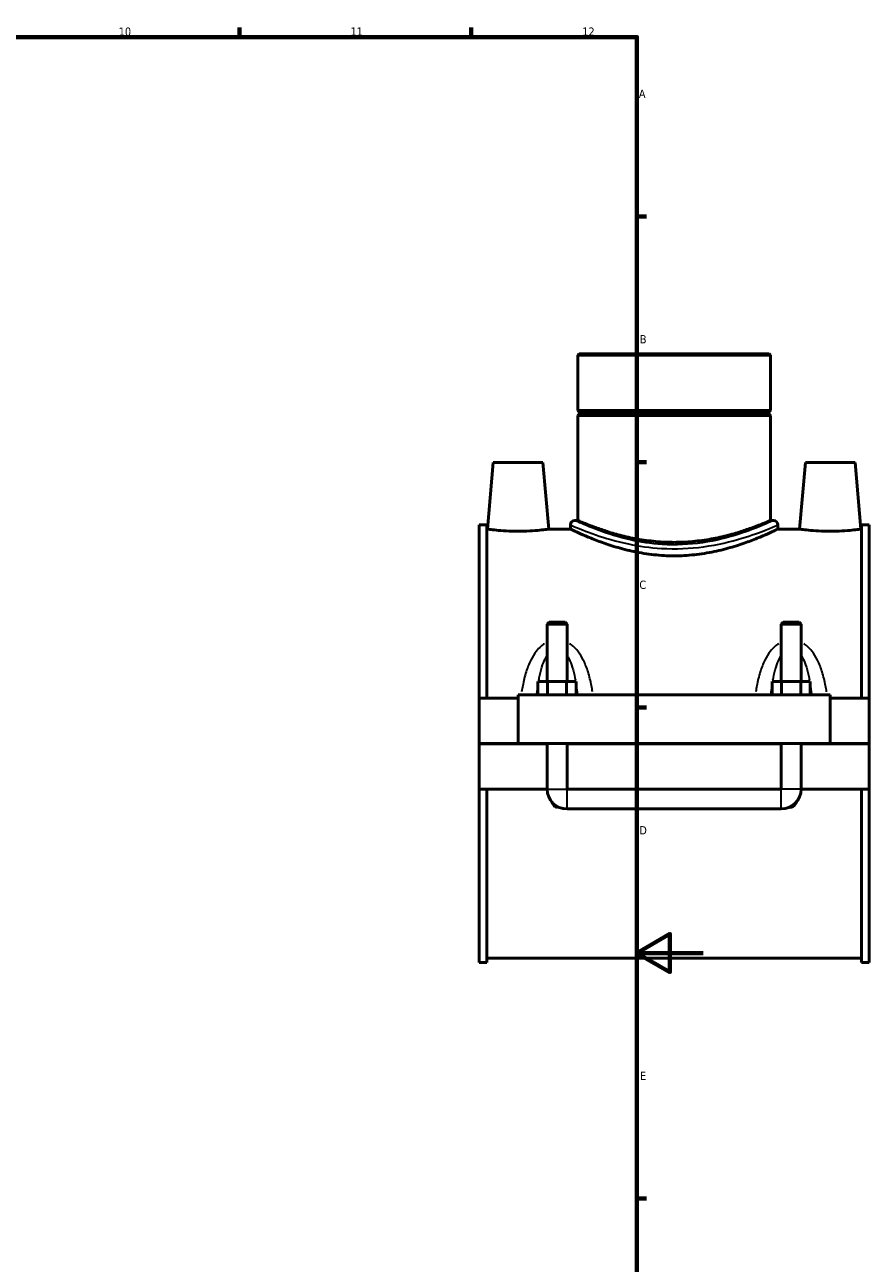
# Model space of a CAD drawing. Header units: millimetres. Extents: x 0 to 1049, y -188 to 1281.
# Tile 6 of 8: x 636 to 891, y 203 to 578. Entities that reach past the tile are written whole.
import ezdxf

# ---------------------------------------------------------------- set-up
doc = ezdxf.new("R2010")
doc.units = ezdxf.units.MM
for name, color, linetype, lineweight in [('Border (ISO)', 7, 'Continuous', 70), ('Visible (ISO)', 7, 'Continuous', 50), ('Visible Narrow (ISO)', 7, 'Continuous', 35)]:
    doc.layers.add(name, color=color, linetype=linetype, lineweight=lineweight)
doc.styles.add('Note Text (ISO)', font='tahoma.ttf')

# ---------------------------------------------------------------- blocks, each defined once
blk = doc.blocks.new('Borders Default Border')
at = {"layer": 'Border (ISO)'}
for p, q in [((700.83, 574), (700.83, 576.9)), ((770.92, 574), (770.92, 576.9)), ((821, 519.75), (823.9, 519.75)), ((821, 445.5), (823.9, 445.5)), ((821, 371.25), (823.9, 371.25)), ((821, 222.75), (823.9, 222.75))]:
    blk.add_line(p, q, dxfattribs=at)
at = {"layer": 'Border (ISO)', "flags": 128}
for points in [[(20, 20), (20, 574), (821, 574), (821, 20), (20, 20)], [(841, 297), (821, 297), (831, 302.77), (831, 291.23), (821, 297)]]:
    blk.add_lwpolyline(points, dxfattribs=at)
at = {"layer": 'Border (ISO)', "color": 232, "true_color": 0xca0064, "char_height": 2.5, "attachment_point": 7, "style": 'Note Text (ISO)'}
for s, insert in [('10', (664.29, 574.35)), ('11', (734.37, 574.4)), ('12', (804.46, 574.4)), ('A', (821.59, 555.62)), ('B', (821.89, 481.37)), ('C', (821.73, 407.08)), ('D', (821.73, 332.88)), ('E', (821.94, 258.63))]:
    blk.add_mtext(s, dxfattribs=dict(at, insert=insert))

msp = doc.modelspace()

# ---------------------------------------------------------------- linework, layer by layer
at = {"layer": 'Visible (ISO)'}
for p, q in [((803.555, 478.226), (803.107, 477.778)), ((861.405, 477.778), (803.107, 477.778)), ((803.107, 477.778), (803.107, 461.06)), ((803.555, 478.226), (860.957, 478.226)), ((860.957, 478.226), (861.405, 477.778)), ((861.405, 477.778), (861.405, 461.06)), ((803.107, 461.06), (861.405, 461.06)), ((803.607, 460.56), (803.107, 461.06)), ((860.905, 460.56), (861.405, 461.06)), ((803.607, 460.06), (803.107, 459.56)), ((861.405, 459.56), (803.107, 459.56)), ((803.107, 459.56), (803.107, 427.822)), ((803.607, 460.56), (860.905, 460.56)), ((803.607, 460.56), (803.607, 460.06)), ((860.905, 460.06), (803.607, 460.06)), ((860.905, 460.56), (860.905, 460.06)), ((860.905, 460.06), (861.405, 459.56)), ((861.405, 459.56), (861.405, 427.822)), ((777.556, 445.326), (775.797, 425.226)), ((777.556, 445.326), (792.556, 445.326)), ((792.556, 445.326), (794.314, 425.226)), ((871.956, 445.326), (870.197, 425.226)), ((886.956, 445.326), (871.956, 445.326)), ((886.956, 445.326), (888.714, 425.226)), ((803.107, 427.822), (802.21, 427.822)), ((862.302, 427.822), (861.405, 427.822)), ((773.256, 374.076), (773.256, 426.524)), ((775.616, 426.524), (773.256, 426.524)), ((775.616, 426.524), (775.616, 374.076)), ((775.616, 425.226), (775.797, 425.226)), ((794.314, 425.226), (800.864, 425.226)), ((800.864, 426.477), (800.864, 425.226)), ((863.647, 426.477), (863.647, 425.226)), ((863.647, 425.226), (870.197, 425.226)), ((888.714, 425.226), (888.896, 425.226)), ((888.896, 426.524), (888.896, 374.076)), ((891.256, 426.524), (888.896, 426.524)), ((891.256, 374.076), (891.256, 426.524)), ((794.456, 397.043), (793.856, 396.443)), ((799.256, 397.043), (794.456, 397.043)), ((799.256, 397.043), (799.856, 396.443)), ((865.256, 397.043), (864.656, 396.443)), ((870.056, 397.043), (865.256, 397.043)), ((870.056, 397.043), (870.656, 396.443)), ((793.856, 396.443), (799.856, 396.443)), ((793.856, 396.443), (793.856, 379.076)), ((799.856, 396.443), (799.856, 379.076)), ((864.656, 396.443), (870.656, 396.443)), ((864.656, 379.076), (864.656, 396.443)), ((870.656, 379.076), (870.656, 396.443)), ((791.082, 375.076), (791.082, 379.076)), ((793.969, 379.076), (791.082, 379.076)), ((793.969, 375.076), (793.969, 379.076)), ((799.743, 379.076), (793.969, 379.076)), ((799.743, 375.076), (799.743, 379.076)), ((802.629, 379.076), (799.743, 379.076)), ((802.629, 375.076), (802.629, 379.076)), ((861.882, 375.076), (861.882, 379.076)), ((864.769, 379.076), (861.882, 379.076)), ((864.769, 375.076), (864.769, 379.076)), ((870.543, 379.076), (864.769, 379.076)), ((870.543, 375.076), (870.543, 379.076)), ((873.429, 379.076), (870.543, 379.076)), ((873.429, 375.076), (873.429, 379.076)), ((785.056, 375.076), (785.056, 360.376)), ((785.056, 375.076), (879.456, 375.076)), ((879.456, 360.376), (879.456, 375.076)), ((773.256, 374.076), (785.056, 374.076)), ((773.256, 360.376), (773.256, 374.076)), ((879.456, 374.076), (891.256, 374.076)), ((891.256, 374.076), (891.256, 360.376)), ((773.256, 360.376), (785.056, 360.376)), ((773.256, 346.576), (773.256, 360.276)), ((793.856, 360.276), (773.256, 360.276)), ((785.056, 360.376), (879.456, 360.376)), ((793.856, 360.376), (793.856, 360.276)), ((793.856, 346.576), (793.856, 360.276)), ((799.856, 360.376), (799.856, 360.276)), ((799.856, 360.276), (799.856, 346.576)), ((864.656, 360.276), (799.856, 360.276)), ((864.656, 360.276), (864.656, 360.376)), ((864.656, 346.576), (864.656, 360.276)), ((870.656, 360.276), (870.656, 360.376)), ((870.656, 360.276), (870.656, 346.576)), ((891.256, 360.276), (870.656, 360.276)), ((879.456, 360.376), (891.256, 360.376)), ((891.256, 360.276), (891.256, 346.576)), ((773.256, 294.128), (773.256, 346.576)), ((773.256, 346.576), (793.856, 346.576)), ((775.616, 346.576), (775.616, 294.128)), ((799.856, 346.576), (864.656, 346.576)), ((870.656, 346.576), (891.256, 346.576)), ((888.896, 346.576), (888.896, 294.128)), ((891.256, 294.128), (891.256, 346.576)), ((799.856, 340.576), (864.656, 340.576)), ((775.616, 294.128), (773.256, 294.128)), ((775.616, 295.426), (888.896, 295.426)), ((891.256, 294.128), (888.896, 294.128))]:
    msp.add_line(p, q, dxfattribs=at)
for centre, radius, start, end in [((802.21, 426.477), 1.345, 90, 180), ((862.302, 426.477), 1.345, 0, 90), ((799.856, 346.576), 6, 180, 270), ((864.656, 346.576), 6, 270, 0)]:
    msp.add_arc(centre, radius, start, end, dxfattribs=at)
for points, knots in [([(832.256, 421.204), (830.398, 421.204), (828.485, 421.291), (824.699, 421.642), (822.824, 421.905), (819.243, 422.554), (817.532, 422.94), (814.373, 423.757), (812.926, 424.187), (810.365, 425.009), (809.16, 425.43), (807.028, 426.216), (806.101, 426.581), (804.606, 427.185), (804.036, 427.425), (803.287, 427.744), (803.107, 427.822), (803.107, 427.822)], [0, 0, 0, 0, 0.5574683, 0.5574683, 1.1149366, 1.1149366, 1.6724048, 1.6724048, 2.2298731, 2.2298731, 2.7865531, 2.7865531, 3.3432331, 3.3432331, 3.8999131, 3.8999131, 4.4565931, 4.4565931, 4.4565931, 4.4565931]), ([(861.405, 427.822), (861.405, 427.822), (861.225, 427.744), (860.475, 427.425), (859.906, 427.185), (858.411, 426.581), (857.484, 426.216), (855.352, 425.43), (854.147, 425.009), (851.586, 424.187), (850.138, 423.757), (846.98, 422.94), (845.269, 422.554), (841.688, 421.905), (839.813, 421.642), (836.026, 421.291), (834.114, 421.204), (832.256, 421.204)], [13.3697793, 13.3697793, 13.3697793, 13.3697793, 13.9264593, 13.9264593, 14.4831393, 14.4831393, 15.0398193, 15.0398193, 15.5964993, 15.5964993, 16.1539676, 16.1539676, 16.7114359, 16.7114359, 17.2689042, 17.2689042, 17.8263724, 17.8263724, 17.8263724, 17.8263724]), ([(794.314, 425.226), (794.314, 425.226), (794.083, 425.192), (793.143, 425.066), (792.434, 424.977), (790.795, 424.808), (789.755, 424.718), (787.469, 424.59), (786.225, 424.554), (783.885, 424.554), (782.639, 424.59), (780.351, 424.718), (779.309, 424.809), (777.672, 424.977), (776.965, 425.066), (776.028, 425.192), (775.797, 425.226), (775.797, 425.226)], [1.4015475, 1.4015475, 1.4015475, 1.4015475, 1.7516749, 1.7516749, 2.1018023, 2.1018023, 2.4524486, 2.4524486, 2.8030949, 2.8030949, 3.1543223, 3.1543223, 3.5055498, 3.5055498, 3.8550969, 3.8550969, 4.204644, 4.204644, 4.204644, 4.204644]), ([(863.647, 425.226), (863.647, 425.226), (863.452, 425.131), (862.641, 424.745), (862.026, 424.454), (860.413, 423.721), (859.415, 423.279), (857.121, 422.325), (855.827, 421.812), (853.076, 420.811), (851.521, 420.286), (848.127, 419.283), (846.289, 418.807), (842.435, 418.003), (840.416, 417.677), (836.332, 417.239), (834.266, 417.129), (830.245, 417.129), (828.18, 417.239), (824.096, 417.677), (822.077, 418.003), (818.223, 418.807), (816.385, 419.283), (812.991, 420.286), (811.436, 420.811), (808.685, 421.812), (807.39, 422.325), (805.097, 423.279), (804.099, 423.721), (802.486, 424.454), (801.871, 424.745), (801.06, 425.131), (800.864, 425.226), (800.864, 425.226)], [4.8195523, 4.8195523, 4.8195523, 4.8195523, 5.4212893, 5.4212893, 6.0230263, 6.0230263, 6.6247634, 6.6247634, 7.2265004, 7.2265004, 7.8296514, 7.8296514, 8.4328025, 8.4328025, 9.0359535, 9.0359535, 9.6391046, 9.6391046, 10.2422556, 10.2422556, 10.8454067, 10.8454067, 11.4485577, 11.4485577, 12.0517088, 12.0517088, 12.6534458, 12.6534458, 13.2551828, 13.2551828, 13.8569198, 13.8569198, 14.4586569, 14.4586569, 14.4586569, 14.4586569]), ([(888.714, 425.226), (888.714, 425.226), (888.484, 425.192), (887.547, 425.066), (886.84, 424.977), (885.203, 424.809), (884.161, 424.718), (881.873, 424.59), (880.627, 424.554), (879.456, 424.554), (878.287, 424.554), (877.042, 424.59), (874.757, 424.718), (873.717, 424.808), (872.078, 424.977), (871.369, 425.066), (870.429, 425.192), (870.197, 425.226), (870.197, 425.226)], [4.204644, 4.204644, 4.204644, 4.204644, 4.5541912, 4.5541912, 4.9037383, 4.9037383, 5.2549657, 5.2549657, 5.6061931, 5.6061931, 5.6061931, 5.9568394, 5.9568394, 6.3074857, 6.3074857, 6.6576132, 6.6576132, 7.0077406, 7.0077406, 7.0077406, 7.0077406]), ([(797.188, 341.202), (797.079, 341.163), (796.964, 341.143), (796.747, 341.143), (796.631, 341.164), (796.412, 341.243), (796.309, 341.302), (795.884, 341.603), (795.61, 342.008), (795.355, 342.492), (795.294, 342.617), (795.238, 342.744)], [1.56618424, 1.56618424, 1.56618424, 1.56618424, 1.59860148, 1.59860148, 1.631317, 1.631317, 1.66403253, 1.66403253, 1.79002534, 1.79002534, 1.83333463, 1.83333463, 1.83333463, 1.83333463]), ([(869.274, 342.744), (869.218, 342.617), (869.157, 342.492), (868.902, 342.008), (868.628, 341.603), (868.203, 341.302), (868.1, 341.243), (867.881, 341.164), (867.765, 341.143), (867.548, 341.143), (867.433, 341.163), (867.324, 341.202)], [1.36386832, 1.36386832, 1.36386832, 1.36386832, 1.40717761, 1.40717761, 1.53317042, 1.53317042, 1.56588595, 1.56588595, 1.59860148, 1.59860148, 1.63101871, 1.63101871, 1.63101871, 1.63101871])]:
    msp.add_open_spline(points, degree=3, knots=knots, dxfattribs=at)
at = {"layer": 'Visible Narrow (ISO)'}
for p, q in [((793.893, 346.576), (799.819, 346.576)), ((799.856, 340.613), (799.856, 346.539)), ((864.656, 340.613), (864.656, 346.539)), ((870.619, 346.576), (864.693, 346.576))]:
    msp.add_line(p, q, dxfattribs=at)
for points, knots in [([(861.922, 427.647), (861.902, 427.638), (861.881, 427.629), (861.325, 427.374), (860.308, 426.91), (857.11, 425.566), (854.714, 424.617), (848.664, 422.669), (844.886, 421.684), (836.882, 420.514), (832.69, 420.317), (825.27, 420.783), (822.014, 421.287), (815.42, 422.76), (812.206, 423.794), (806.617, 425.841), (804.407, 426.825), (802.961, 427.477), (802.751, 427.573), (802.591, 427.646)], [14.9169644, 14.9169644, 14.9169644, 14.9169644, 14.9550658, 14.9550658, 15.9012119, 15.9012119, 17.073323, 17.073323, 18.3756624, 18.3756624, 19.614266, 19.614266, 20.6339598, 20.6339598, 21.8711851, 21.8711851, 23.2726007, 23.2726007, 23.5784137, 23.5784137, 23.5784137, 23.5784137]), ([(801.263, 426.304), (801.43, 426.232), (801.649, 426.139), (803.16, 425.5), (805.469, 424.536), (811.308, 422.529), (814.666, 421.516), (821.555, 420.072), (824.957, 419.578), (832.709, 419.121), (837.089, 419.315), (845.452, 420.461), (849.398, 421.426), (855.72, 423.335), (858.223, 424.266), (861.564, 425.583), (862.627, 426.037), (863.208, 426.287), (863.23, 426.296), (863.25, 426.305)], [-23.5784137, -23.5784137, -23.5784137, -23.5784137, -23.2726007, -23.2726007, -21.8711851, -21.8711851, -20.6339598, -20.6339598, -19.614266, -19.614266, -18.3756624, -18.3756624, -17.073323, -17.073323, -15.9012119, -15.9012119, -14.9550658, -14.9550658, -14.9169644, -14.9169644, -14.9169644, -14.9169644]), ([(793.073, 390.556), (792.697, 390.319), (792.34, 390.051), (791.492, 389.319), (791.026, 388.823), (789.949, 387.471), (789.396, 386.567), (788.348, 384.48), (787.885, 383.278), (787.067, 380.666), (786.728, 379.247), (786.338, 377.213), (786.236, 376.621), (786.143, 376.026)], [-2.2572468, -2.2572468, -2.2572468, -2.2572468, -2.1225002, -2.1225002, -1.9170193, -1.9170193, -1.5994299, -1.5994299, -1.2201049, -1.2201049, -0.7993422, -0.7993422, -0.6285724, -0.6285724, -0.6285724, -0.6285724]), ([(807.569, 376.026), (807.476, 376.621), (807.373, 377.213), (806.984, 379.247), (806.645, 380.666), (805.827, 383.278), (805.364, 384.48), (804.316, 386.567), (803.762, 387.471), (802.686, 388.823), (802.22, 389.319), (801.372, 390.051), (801.015, 390.319), (800.639, 390.556)], [-4.6902195, -4.6902195, -4.6902195, -4.6902195, -4.5194498, -4.5194498, -4.098687, -4.098687, -3.719362, -3.719362, -3.4017727, -3.4017727, -3.1962918, -3.1962918, -3.0615451, -3.0615451, -3.0615451, -3.0615451]), ([(863.873, 390.556), (863.497, 390.319), (863.14, 390.051), (862.292, 389.319), (861.826, 388.823), (860.749, 387.471), (860.196, 386.567), (859.148, 384.48), (858.685, 383.278), (857.867, 380.666), (857.528, 379.247), (857.138, 377.213), (857.036, 376.621), (856.943, 376.026)], [-2.2572468, -2.2572468, -2.2572468, -2.2572468, -2.1225002, -2.1225002, -1.9170194, -1.9170194, -1.5994301, -1.5994301, -1.2201051, -1.2201051, -0.7993414, -0.7993414, -0.6285724, -0.6285724, -0.6285724, -0.6285724]), ([(878.369, 376.026), (878.276, 376.621), (878.173, 377.213), (877.784, 379.247), (877.445, 380.666), (876.627, 383.278), (876.164, 384.48), (875.116, 386.567), (874.562, 387.471), (873.486, 388.823), (873.02, 389.319), (872.172, 390.051), (871.815, 390.319), (871.439, 390.556)], [-4.6902195, -4.6902195, -4.6902195, -4.6902195, -4.5194505, -4.5194505, -4.0986868, -4.0986868, -3.7193619, -3.7193619, -3.4017726, -3.4017726, -3.1962917, -3.1962917, -3.0615451, -3.0615451, -3.0615451, -3.0615451]), ([(791.329, 379.522), (791.37, 379.749), (791.412, 379.975), (791.681, 381.333), (791.947, 382.434), (792.552, 384.343), (792.871, 385.171), (793.378, 386.18), (793.514, 386.429), (793.658, 386.666)], [1.14493255, 1.14493255, 1.14493255, 1.14493255, 1.22010493, 1.22010493, 1.59942991, 1.59942991, 1.91701925, 1.91701925, 2.0260187, 2.0260187, 2.0260187, 2.0260187]), ([(800.054, 386.666), (800.197, 386.429), (800.334, 386.18), (800.84, 385.171), (801.16, 384.343), (801.764, 382.434), (802.031, 381.333), (802.299, 379.975), (802.342, 379.749), (802.383, 379.522)], [3.29277324, 3.29277324, 3.29277324, 3.29277324, 3.40177269, 3.40177269, 3.71936204, 3.71936204, 4.09868702, 4.09868702, 4.17385939, 4.17385939, 4.17385939, 4.17385939]), ([(862.129, 379.522), (862.17, 379.749), (862.212, 379.975), (862.481, 381.333), (862.747, 382.434), (863.352, 384.343), (863.671, 385.171), (864.178, 386.18), (864.314, 386.429), (864.458, 386.666)], [1.14493255, 1.14493255, 1.14493255, 1.14493255, 1.22010514, 1.22010514, 1.59943008, 1.59943008, 1.91701936, 1.91701936, 2.0260187, 2.0260187, 2.0260187, 2.0260187]), ([(870.854, 386.666), (870.997, 386.429), (871.134, 386.18), (871.64, 385.171), (871.96, 384.343), (872.564, 382.434), (872.831, 381.333), (873.099, 379.975), (873.142, 379.749), (873.183, 379.522)], [3.29277325, 3.29277325, 3.29277325, 3.29277325, 3.40177258, 3.40177258, 3.71936186, 3.71936186, 4.0986868, 4.0986868, 4.1738594, 4.1738594, 4.1738594, 4.1738594]), ([(790.729, 375.226), (790.768, 375.592), (790.809, 375.957), (790.916, 376.843), (790.985, 377.364), (791.061, 377.879)], [0.68409281, 0.68409281, 0.68409281, 0.68409281, 0.79934216, 0.79934216, 0.96592386, 0.96592386, 0.96592386, 0.96592386]), ([(802.651, 377.879), (802.727, 377.364), (802.795, 376.843), (802.903, 375.957), (802.944, 375.592), (802.982, 375.226)], [4.35286808, 4.35286808, 4.35286808, 4.35286808, 4.51944978, 4.51944978, 4.63469913, 4.63469913, 4.63469913, 4.63469913]), ([(861.529, 375.226), (861.568, 375.592), (861.609, 375.957), (861.716, 376.843), (861.785, 377.364), (861.861, 377.879)], [0.68409281, 0.68409281, 0.68409281, 0.68409281, 0.79934141, 0.79934141, 0.96592386, 0.96592386, 0.96592386, 0.96592386]), ([(873.451, 377.879), (873.527, 377.364), (873.595, 376.843), (873.703, 375.957), (873.744, 375.592), (873.782, 375.226)], [4.35286808, 4.35286808, 4.35286808, 4.35286808, 4.51945054, 4.51945054, 4.63469914, 4.63469914, 4.63469914, 4.63469914])]:
    msp.add_open_spline(points, degree=3, knots=knots, dxfattribs=at)

# ---------------------------------------------------------------- block references
msp.add_blockref('Borders Default Border', (0, 0))

doc.saveas('drawing.dxf')
